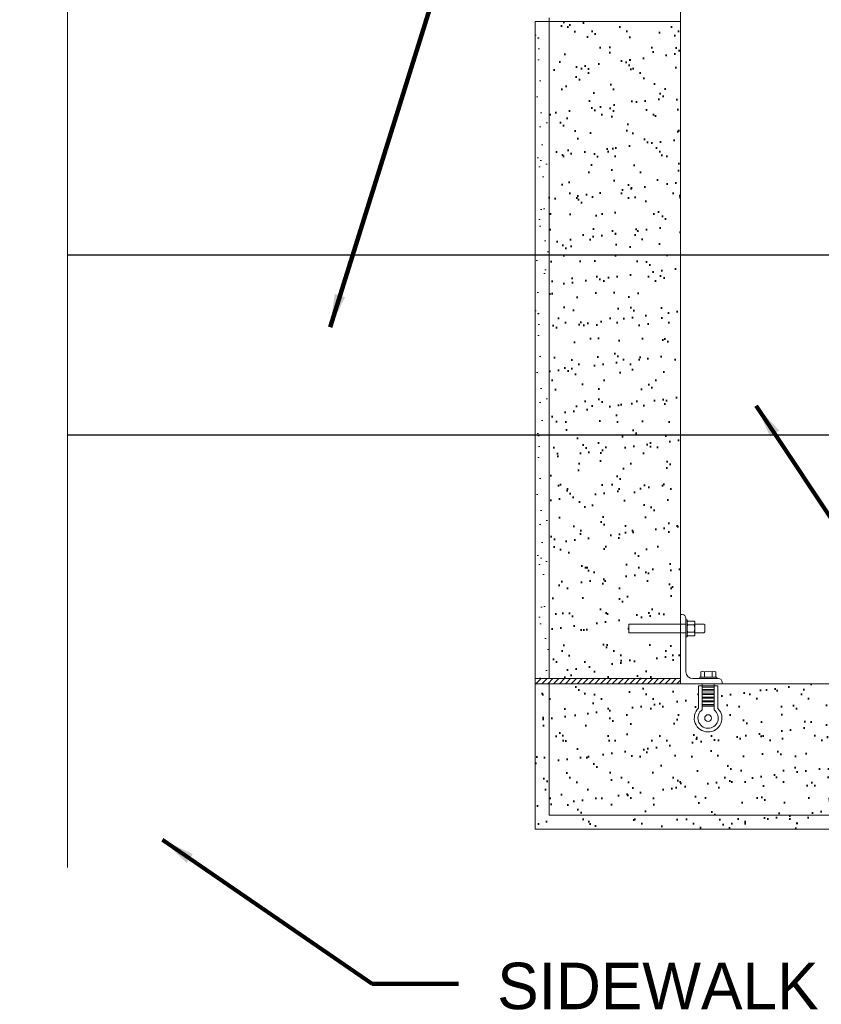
# Model space of a CAD drawing. Extents: x 8.8 to 80.2, y 3.8 to 30.6.
# Tile 2 of 11: x 45.5 to 50.3, y 4.7 to 10.6. Entities that reach past the tile are written whole.
import ezdxf

# ---------------------------------------------------------------- set-up
doc = ezdxf.new("R2010")
doc.units = 0
doc.header["$MEASUREMENT"] = 0
doc.layers.get('0').update_dxf_attribs({"lineweight": 9})
for name, color, linetype, lineweight in [('DR_P_Storm_Sewer', 151, 'Continuous', 30), ('SC_Scratch2', 7, 'Continuous', 40), ('SC_Scratch20', 7, 'Continuous', 13), ('SC_Scratch6', 7, 'Continuous', 9), ('SC_Scratch7', 252, 'Continuous', 9), ('VG_P_Cells', 2, 'Continuous', 9), ('VG_P_Text', 7, 'Continuous', 25)]:
    doc.layers.add(name, color=color, linetype=linetype, lineweight=lineweight)
doc.styles.add('FONT31', font='font31.shx')
doc.styles.add('Slanted-Normal LS 0.50', font='font31.shx', dxfattribs={"height": 0.14})
doc.dimstyles.new('Fract  Slanted', dxfattribs={"dimtxt": 0.12, "dimasz": 0.1, "dimexe": 0.1, "dimexo": 0.03, "dimgap": 0.07, "dimtad": 1, "dimdec": 3, "dimlfac": 12, "dimzin": 3, "dimdsep": 46, "dimlunit": 4, "dimtxsty": 'FONT31', "dimblk": 'OBLIQUE', "dimcen": 0.09, "dimdle": 0.1, "dimclrd": 97, "dimclre": 97, "dimaunit": 1, "dimadec": 4, "dimazin": 3, "dimtfac": 0.75, "dimtdec": 3, "dimtofl": 0, "dimtmove": 2, "dimatfit": 3, "dimfxl": 1, "dimtzin": 3, "dimlwd": 0, "dimlwe": 0, "dimarcsym": 0})

# ---------------------------------------------------------------- blocks, each defined once
blk = doc.blocks.new('INSIDE CORNER ATTACHMENT')
at = {"layer": 'SC_Scratch6', "flags": 128}
for points in [[(-0.2586570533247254, 0.3987150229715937), (0.08208389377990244, 0.3505237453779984), (0.0747773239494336, 0.2988619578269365), (-0.2659636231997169, 0.3470532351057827), (-0.2586570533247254, 0.3987150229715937)], [(0.05021238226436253, 0.3550313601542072), (0.05829680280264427, 0.412193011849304)], [(0.085815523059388, 0.3769085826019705), (0.0935113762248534, 0.3758201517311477), (0.07905305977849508, 0.2735912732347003), (0.0713511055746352, 0.2746809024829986)], [(0.085815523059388, 0.3769085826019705), (0.0935113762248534, 0.3758201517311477), (0.07905305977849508, 0.2735912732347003), (0.0713511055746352, 0.2746809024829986)], [(0.04290581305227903, 0.3033695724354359), (-7.105427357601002e-15, 0), (0.2484105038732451, -0.03513290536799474), (0.249809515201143, -0.02524106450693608)], [(0.1272225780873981, 0.2891524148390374), (0.1352112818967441, 0.3456372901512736)], [(0.1348469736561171, 0.3430614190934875), (0.189806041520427, 0.335288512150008), (0.1946781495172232, 0.3301196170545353), (0.1887705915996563, 0.2883496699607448), (0.1824994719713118, 0.283626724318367), (0.1275404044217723, 0.291399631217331)], [(0.1186629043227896, 0.01460983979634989), (0.1197513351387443, 0.0223056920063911), (0.2219802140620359, 0.0078473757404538), (0.220890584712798, 0.000145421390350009)], [(0.1279912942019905, -0.03043826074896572), (0.1060050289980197, -0.0273287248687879), (0.0871948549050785, -0.1603278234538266)], [(0.1297018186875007, -0.01834383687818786), (0.1077821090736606, -0.1733292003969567)], [(0.1247269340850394, -0.05351922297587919), (0.196172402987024, -0.06362381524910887)], [(0.126903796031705, -0.03812751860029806), (0.1983492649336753, -0.04823211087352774)], [(0.1279912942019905, -0.03043826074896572), (0.1994367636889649, -0.04054285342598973)], [(0.2011472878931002, -0.02844842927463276), (0.1790014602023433, -0.1850325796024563)], [(0.1994367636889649, -0.04054285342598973), (0.2214230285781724, -0.04365238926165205), (0.2023072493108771, -0.1788123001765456)], [(0.1175761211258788, -0.1040797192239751), (0.1890215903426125, -0.1141843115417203)], [(0.1185087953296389, -0.09748515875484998), (0.1899542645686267, -0.1075897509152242)], [(0.120684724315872, -0.08210004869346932), (0.1921301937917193, -0.09220464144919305)], [(0.1216173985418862, -0.07550548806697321), (0.1930628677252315, -0.08561008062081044)], [(0.1237942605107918, -0.06011378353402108), (0.1952397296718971, -0.07021837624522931)], [(0.1107358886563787, -0.1524442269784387), (0.1821813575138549, -0.1625488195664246)], [(0.111202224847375, -0.149146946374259), (0.1826476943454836, -0.1592515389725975)], [(0.1121348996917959, -0.1425523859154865), (0.1835803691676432, -0.1526569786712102)], [(0.1143108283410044, -0.1271672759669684), (0.185756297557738, -0.1372718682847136)], [(0.1153992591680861, -0.1194714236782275), (0.1868447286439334, -0.1295760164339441)]]:
    blk.add_lwpolyline(points, dxfattribs=at)
for points in [[(0.08208389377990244, 0.3505237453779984), (0.0872145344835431, 0.386800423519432, 0.4219033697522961), (0.0687350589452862, 0.410709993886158), (0.05829680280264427, 0.412193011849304)], [(0.1278067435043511, 0.3632841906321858), (0.09593523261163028, 0.3677918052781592, 0.3991896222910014), (0.09282569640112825, 0.3458055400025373), (0.1246972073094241, 0.3412979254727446)], [(0.1021519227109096, 0.3669125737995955), (0.1340234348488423, 0.3624049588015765, -0.3991896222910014), (0.1309138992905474, 0.3404186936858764), (0.09904238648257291, 0.3449263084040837)], [(0.1021519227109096, 0.3669125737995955), (0.1340234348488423, 0.3624049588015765, -0.3991896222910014), (0.1309138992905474, 0.3404186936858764), (0.09904238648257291, 0.3449263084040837)], [(0.0747773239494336, 0.2988619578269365), (0.04197610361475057, 0.06693785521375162, 0.4142135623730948), (0.07689295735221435, 0.02051739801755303), (0.2313300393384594, -0.001331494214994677, -0.3857878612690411), (0.2498095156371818, -0.0252410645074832)], [(0.1183242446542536, 0.2962372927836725), (0.08645273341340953, 0.3007449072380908, 0.3991896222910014), (0.08334319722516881, 0.2787586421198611), (0.1152147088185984, 0.2742510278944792)], [(0.09266942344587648, 0.2998656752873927), (0.1245409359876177, 0.2953580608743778, -0.3991896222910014), (0.1214313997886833, 0.273371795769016), (0.0895598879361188, 0.2778794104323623)], [(0.09266942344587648, 0.2998656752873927), (0.1245409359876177, 0.2953580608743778, -0.3991896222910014), (0.1214313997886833, 0.273371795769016), (0.0895598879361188, 0.2778794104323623)], [(0.1263458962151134, 0.0213730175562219), (0.1308535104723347, 0.05324452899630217, -0.3991896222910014), (0.1528397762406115, 0.05013499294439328), (0.1483321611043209, 0.01826348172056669)], [(0.1933927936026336, 0.01189051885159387), (0.1979004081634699, 0.04376203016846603, -0.3991896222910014), (0.219886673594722, 0.04065249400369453), (0.2153790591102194, 0.008780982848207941)]]:
    blk.add_lwpolyline(points, format="xyb", dxfattribs=at)
at = {"layer": 'SC_Scratch6'}
blk.add_circle((0.1353301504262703, -0.2282388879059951), 0.02053336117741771, dxfattribs=at)
for centre, radius, start, end in [((0.1452677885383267, 0.3154042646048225), 0.06061691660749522, 149.8986443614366, 194.0013565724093), ((0.05671973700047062, 0.3279276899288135), 0.07523828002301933, 334.3435501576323, 9.556450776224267), ((0.1675057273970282, -0.008680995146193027), 0.06061691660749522, 59.89864436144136, 104.0013565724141), ((0.1353301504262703, -0.2282388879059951), 0.08324013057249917, 125.3289768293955, 36.42593479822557), ((0.1353301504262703, -0.2282388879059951), 0.0614326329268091, 116.6427968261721, 44.69333417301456)]:
    blk.add_arc(centre, radius, start, end, dxfattribs=at)
blk = doc.blocks.new('_Oblique')
at = {"color": 0, "linetype": 'ByBlock', "lineweight": -2}
blk.add_line((-0.5, -0.5), (0.5, 0.5), dxfattribs=at)

msp = doc.modelspace()

# ---------------------------------------------------------------- hatches: boundary and pattern name
at = {"layer": 'SC_Scratch2'}
h = msp.add_hatch(dxfattribs=at)
h.set_pattern_fill('AR-SAND', color=256, style=0, pattern_type=2)
h.set_pattern_definition([(37.50000000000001, (49.06544690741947, 9.07416398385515), (-0.006299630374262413, 0.1926909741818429), [0, -0.152006, 0, -0.170007, 0, -0.162507]), (7.499999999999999, (49.06544690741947, 9.07416398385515), (0.1769851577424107, 0.2822266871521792), [0, -0.08200299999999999, 0, -0.137006, 0, -0.052502]), (327.5, (48.94244190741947, 9.07416398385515), (0.3114272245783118, 0.0005658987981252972), [0, -0.050002, 0, -0.180008, 0, -0.23501]), (317.5, (48.94244190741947, 9.07416398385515), (0.3006252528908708, 0.08777093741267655), [0, -0.025001, 0, -0.118005, 0, -0.135006])])
h.paths.add_polyline_path([(49.44745683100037, 6.65221545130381), (49.44745682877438, 6.927365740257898), (49.13550038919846, 6.927365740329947), (49.13550038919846, 6.979543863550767), (49.44745682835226, 6.979543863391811), (49.4474568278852, 7.037276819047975), (49.44745679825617, 10.61066521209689), (48.65582332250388, 10.61066520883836), (48.65582335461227, 6.652215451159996)])
h = msp.add_hatch(dxfattribs=at)
h.set_pattern_fill('AR-SAND', color=256, style=0, pattern_type=2)
h.set_pattern_definition([(37.50000000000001, (53.88564640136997, 6.064197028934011), (-0.006299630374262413, 0.1926909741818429), [0, -0.152006, 0, -0.170007, 0, -0.162507]), (7.499999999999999, (53.88564640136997, 6.064197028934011), (0.1769851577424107, 0.2822266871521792), [0, -0.08200299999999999, 0, -0.137006, 0, -0.052502]), (327.5, (53.76264140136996, 6.064197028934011), (0.3114272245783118, 0.0005658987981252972), [0, -0.050002, 0, -0.180008, 0, -0.23501]), (317.5, (53.76264140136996, 6.064197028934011), (0.3006252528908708, 0.08777093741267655), [0, -0.025001, 0, -0.118005, 0, -0.135006])])
h.paths.add_polyline_path([(49.67282049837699, 6.47223805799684, -2.447279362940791), (49.55624894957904, 6.474420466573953), (49.55624895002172, 6.608748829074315), (49.57845495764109, 6.608748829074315), (49.57845495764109, 6.620964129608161), (49.44745683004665, 6.620964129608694), (48.57251983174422, 6.620964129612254), (48.57251983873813, 5.745960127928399), (54.64566007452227, 5.745960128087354), (54.64566007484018, 5.829196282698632), (54.64566007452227, 6.620964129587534), (49.69835008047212, 6.620964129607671), (49.65061449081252, 6.620964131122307), (49.65061449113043, 6.608748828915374), (49.67282049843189, 6.608748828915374)])
at = {"layer": 'SC_Scratch7'}
h = msp.add_hatch(dxfattribs=at)
h.set_pattern_fill('AR-SAND', color=256, style=0, pattern_type=2)
h.set_pattern_definition([(37.50000000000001, (48.6009625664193, 10.25231412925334), (-0.006299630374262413, 0.1926909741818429), [0, -0.152006, 0, -0.170007, 0, -0.162507]), (7.499999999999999, (48.6009625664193, 10.25231412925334), (0.1769851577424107, 0.2822266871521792), [0, -0.08200299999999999, 0, -0.137006, 0, -0.052502]), (327.5, (48.4779575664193, 10.25231412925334), (0.3114272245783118, 0.0005658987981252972), [0, -0.050002, 0, -0.180008, 0, -0.23501]), (317.5, (48.4779575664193, 10.25231412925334), (0.3006252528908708, 0.08777093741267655), [0, -0.025001, 0, -0.118005, 0, -0.135006])])
h.paths.add_polyline_path([(48.65582333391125, 9.204319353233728), (48.65582332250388, 10.61066520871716), (48.57251979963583, 10.61066520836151), (48.57251981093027, 9.204319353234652)])
h = msp.add_hatch(dxfattribs=at)
h.set_pattern_fill('AR-SAND', color=256, style=0, pattern_type=2)
h.set_pattern_definition([(37.50000000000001, (48.6009625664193, 8.591470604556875), (-0.006299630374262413, 0.1926909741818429), [0, -0.152006, 0, -0.170007, 0, -0.162507]), (7.499999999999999, (48.6009625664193, 8.591470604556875), (0.1769851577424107, 0.2822266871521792), [0, -0.08200299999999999, 0, -0.137006, 0, -0.052502]), (327.5, (48.4779575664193, 8.591470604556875), (0.3114272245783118, 0.0005658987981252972), [0, -0.050002, 0, -0.180008, 0, -0.23501]), (317.5, (48.4779575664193, 8.591470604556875), (0.3006252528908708, 0.08777093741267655), [0, -0.025001, 0, -0.118005, 0, -0.135006])])
h.paths.add_polyline_path([(48.65582334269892, 8.120940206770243), (48.65582333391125, 9.204319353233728), (48.57251981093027, 9.204319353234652), (48.57251981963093, 8.120940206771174)])
h = msp.add_hatch(dxfattribs=at)
h.set_pattern_fill('AR-SAND', color=256, style=0, pattern_type=2)
h.set_pattern_definition([(37.50000000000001, (48.60228451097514, 7.857133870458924), (-0.006299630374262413, 0.1926909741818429), [0, -0.152006, 0, -0.170007, 0, -0.162507]), (7.499999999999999, (48.60228451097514, 7.857133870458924), (0.1769851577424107, 0.2822266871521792), [0, -0.08200299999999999, 0, -0.137006, 0, -0.052502]), (327.5, (48.47927951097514, 7.857133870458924), (0.3114272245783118, 0.0005658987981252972), [0, -0.050002, 0, -0.180008, 0, -0.23501]), (317.5, (48.47927951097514, 7.857133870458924), (0.3006252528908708, 0.08777093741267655), [0, -0.025001, 0, -0.118005, 0, -0.135006])])
h.paths.add_polyline_path([(48.57251981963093, 8.120940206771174), (48.57251983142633, 6.652215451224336), (48.65582335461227, 6.652215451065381), (48.65582334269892, 8.120940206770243)])
h = msp.add_hatch(dxfattribs=at)
h.set_pattern_fill('ANSI31', color=256, style=0, pattern_type=2)
h.set_pattern_definition([(45, (49.08422127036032, 6.633249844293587), (-0.01767844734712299, 0.01767844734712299), [])])
h.paths.add_polyline_path([(49.44745683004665, 6.620964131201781), (49.44745683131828, 6.652215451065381), (48.57251983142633, 6.652215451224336), (48.57251983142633, 6.620964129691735)])

# ---------------------------------------------------------------- linework, layer by layer
at = {"layer": 'DR_P_Storm_Sewer'}
for p, q in [((45.75666248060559, 9.204319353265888), (52.25258263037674, 9.204319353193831)), ((45.75666248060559, 8.120940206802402), (52.25258263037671, 8.120940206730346))]:
    msp.add_line(p, q, dxfattribs=at)
at = {"layer": 'SC_Scratch20', "flags": 128}
msp.add_lwpolyline([(45.75666248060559, 18.84244263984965), (45.75666248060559, 12.21768078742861), (45.46807699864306, 12.0785455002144), (46.04524796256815, 11.93941021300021), (45.75666248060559, 11.800274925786), (45.75666248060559, 5.514332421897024)], dxfattribs=at)
at = {"layer": 'SC_Scratch6'}
for p, q in [((48.65582332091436, 10.63149938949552), (48.65582332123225, 10.61066520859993)), ((48.57251979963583, 10.61066520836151), (49.44745679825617, 10.61066521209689)), ((48.57251983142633, 6.620964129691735), (48.57251983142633, 6.652215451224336)), ((49.44745683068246, 6.620964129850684), (49.44745683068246, 6.652215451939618))]:
    msp.add_line(p, q, dxfattribs=at)
at = {"layer": 'VG_P_Cells'}
for p, q in [((49.44745676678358, 14.58994915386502), (49.44745683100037, 6.65221545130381)), ((48.57251979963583, 10.61066520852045), (48.57251983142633, 6.652215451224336)), ((48.65582332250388, 10.61066520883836), (48.65582335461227, 6.652215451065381)), ((48.57251983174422, 6.652215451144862), (49.44745683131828, 6.652215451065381)), ((48.57251983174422, 6.620964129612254), (59.71699292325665, 6.620964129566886)), ((48.57251983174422, 6.620964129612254), (48.57251983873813, 5.745960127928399)), ((48.65582335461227, 6.620964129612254), (48.65582336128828, 5.829263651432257)), ((48.65582336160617, 5.829263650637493), (52.51642544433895, 5.829263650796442)), ((48.57251983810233, 5.745960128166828), (54.64566007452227, 5.745960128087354))]:
    msp.add_line(p, q, dxfattribs=at)

# ---------------------------------------------------------------- block references
at = {"layer": 'SC_Scratch6', "xscale": 1.000042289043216, "yscale": 1.000042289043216, "zscale": 1.000042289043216, "rotation": 8.049999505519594}
msp.add_blockref('INSIDE CORNER ATTACHMENT', (49.44745683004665, 6.620964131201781), dxfattribs=at)

# ---------------------------------------------------------------- texts
at = {"layer": 'VG_P_Text', "insert": (48.34332774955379, 4.798640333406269), "char_height": 0.28, "attachment_point": 4, "line_spacing_factor": 0.9, "style": 'Slanted-Normal LS 0.50'}
msp.add_mtext('SIDEWALK', dxfattribs=at)

# ---------------------------------------------------------------- leaders
at = {"layer": 'VG_P_Text'}
for points in [[(47.33680024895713, 8.76861013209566), (50.64284243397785, 19.34942724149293), (53.89715698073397, 19.34942724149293)], [(49.9037234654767, 8.295080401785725), (52.16493945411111, 4.882709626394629), (54.53224731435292, 4.882709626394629)], [(46.32757672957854, 5.681316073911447), (47.59135335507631, 4.813103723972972), (48.11007576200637, 4.813103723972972)]]:
    msp.add_leader(points, dimstyle='Fract  Slanted', override={"dimasz": 0.2, "dimtad": 0, "dimclrd": 0, "dimlwd": 65534}, dxfattribs=at)

doc.saveas('drawing.dxf')
